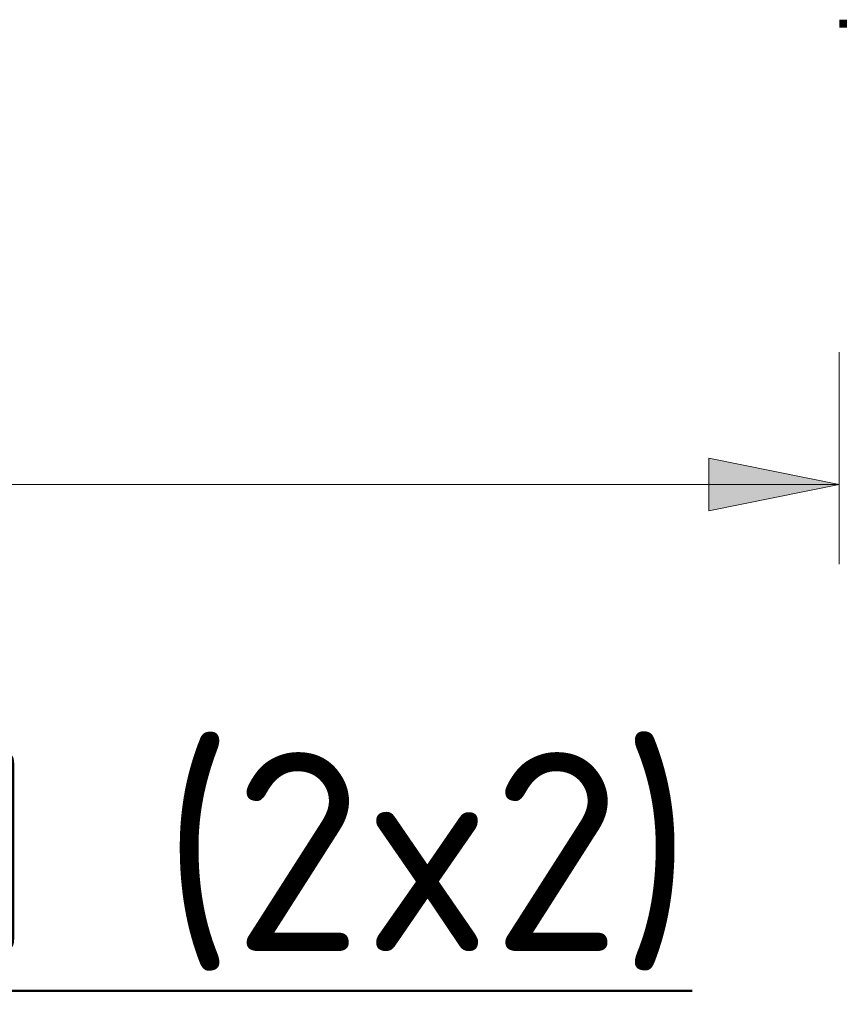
# Model space of a CAD drawing. Header units: metres. Extents: x -699 to 2316, y -1199 to 781.
# Tile 129 of 256: x -81.88 to -79.82, y -81.11 to -78.64. Entities that reach past the tile are written whole.
import ezdxf

# ---------------------------------------------------------------- set-up
doc = ezdxf.new("R2010")
doc.units = ezdxf.units.M
doc.header["$PDMODE"] = 1
for name, color, linetype, lineweight in [('B-WE-VW-VERKEERSTEKEN_BORD-G', 7, 'Continuous', 18), ('X-XX-AL-AANPIJLING-M-100', 7, 'Continuous', 18), ('X-XX-AL-T50', 130, 'Continuous', 50)]:
    doc.layers.add(name, color=color, linetype=linetype, lineweight=lineweight)
doc.styles.add('NLCS-ISO', font='NLCS-ISO.ttf')
doc.styles.add('NLCS-ISO Standaard', font='NLCS-ISO.ttf')
doc.dimstyles.new('NLCS-M100-T25-Pijl-A', dxfattribs={"dimtxt": 0.25, "dimasz": 0.1875, "dimexe": 0.2, "dimexo": 0.2, "dimgap": 0.06999999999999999, "dimtad": 1, "dimlfac": -1, "dimzin": 0, "dimdsep": 46, "dimtxsty": 'NLCS-ISO Standaard', "dimblk": 'Pijl', "dimblk1": 'Pijl', "dimblk2": 'Pijl', "dimcen": 2.5, "dimdle": 2, "dimclrd": 256, "dimclre": 256, "dimclrt": 256, "dimadec": 0, "dimazin": 0, "dimtfac": 1, "dimtofl": 0, "dimtmove": 0, "dimatfit": 3, "dimldrblk": 'Pijl', "dimfxl": 1, "dimtolj": 1, "dimtzin": 0, "dimlwd": 18, "dimlwe": 18, "dimarcsym": 0})

# ---------------------------------------------------------------- blocks, each defined once
blk = doc.blocks.new('Pijl')
h = blk.add_hatch(color=256)
h.paths.add_polyline_path([(2.220446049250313e-16, 0), (-1.75, 0.352142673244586), (-1.749922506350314, 1.310063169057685e-14)])
h.paths.add_polyline_path([(-1.749922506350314, 1.310063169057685e-14), (-1.749845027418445, -0.3520757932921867), (0, 0)])
for p, q in [((0, 0), (-1.75, 0.352142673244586)), ((-1.75, 0.352142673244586), (-1.749845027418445, -0.3520757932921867)), ((-1.901878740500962, 1.4210854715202e-14), (0, 0)), ((0, 0), (-1.749845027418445, -0.3520757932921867))]:
    blk.add_line(p, q)
blk = doc.blocks.new('*D628')
at = {"layer": 'Defpoints', "color": 0, "transparency": 16777216}
for p in [(-84.81727998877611, -79.27430228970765), (-79.81727998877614, -79.27430228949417), (-79.81727998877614, -79.80699782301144)]:
    blk.add_point(p, dxfattribs=at)
at = {"layer": 'X-XX-AL-AANPIJLING-M-100', "lineweight": 18, "transparency": 16777216}
for p, q in [((-84.81727998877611, -79.47430228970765), (-84.81727998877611, -80.00699782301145)), ((-79.81727998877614, -79.47430228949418), (-79.81727998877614, -80.00699782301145)), ((-84.62977998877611, -79.80699782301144), (-80.00477998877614, -79.80699782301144))]:
    blk.add_line(p, q, dxfattribs=at)
at = {"layer": 'X-XX-AL-AANPIJLING-M-100', "lineweight": 18, "transparency": 16777216, "xscale": 0.1875, "yscale": 0.1875, "zscale": 0.1875, "rotation": 180}
blk.add_blockref('Pijl', (-84.81727998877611, -79.80699782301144), dxfattribs=at)
at = {"layer": 'X-XX-AL-AANPIJLING-M-100', "lineweight": 18, "transparency": 16777216, "xscale": 0.1875, "yscale": 0.1875, "zscale": 0.1875}
blk.add_blockref('Pijl', (-79.81727998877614, -79.80699782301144), dxfattribs=at)
at = {"layer": 'X-XX-AL-AANPIJLING-M-100', "transparency": 16777216, "insert": (-82.31727998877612, -79.61199782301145), "char_height": 0.25, "attachment_point": 5, "style": 'NLCS-ISO Standaard'}
blk.add_mtext('\\A1;200m', dxfattribs=at)

msp = doc.modelspace()

# ---------------------------------------------------------------- linework, layer by layer
at = {"layer": 'B-WE-VW-VERKEERSTEKEN_BORD-G', "color": 8, "lineweight": 5, "const_width": 0.02}
msp.add_lwpolyline([(-79.08438438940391, -78.64930228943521), (-79.81727998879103, -78.64930228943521)], dxfattribs=at)

# ---------------------------------------------------------------- texts
at = {"layer": 'X-XX-AL-T50', "style": 'NLCS-ISO'}
msp.add_text('%%UPRINCIPEDOORSNEDE HECTOMETRERING RSW 2x1 (2x2)', height=0.5, dxfattribs=at).set_placement((-96.17908821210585, -80.97962895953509))

# ---------------------------------------------------------------- dimensions: what is measured, and where the dimension line sits
at = {"layer": 'X-XX-AL-AANPIJLING-M-100'}
dim = msp.add_linear_dim(base=(-79.81727998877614, -79.80699782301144), p1=(-84.81727998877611, -79.27430228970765), p2=(-79.81727998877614, -79.27430228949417), text='200m', dimstyle='NLCS-M100-T25-Pijl-A', dxfattribs=at)
dim.commit()
dim.dimension.update_dxf_attribs({"geometry": '*D628', "text_midpoint": (-82.31727998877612, -79.61199782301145)})

doc.saveas('drawing.dxf')
